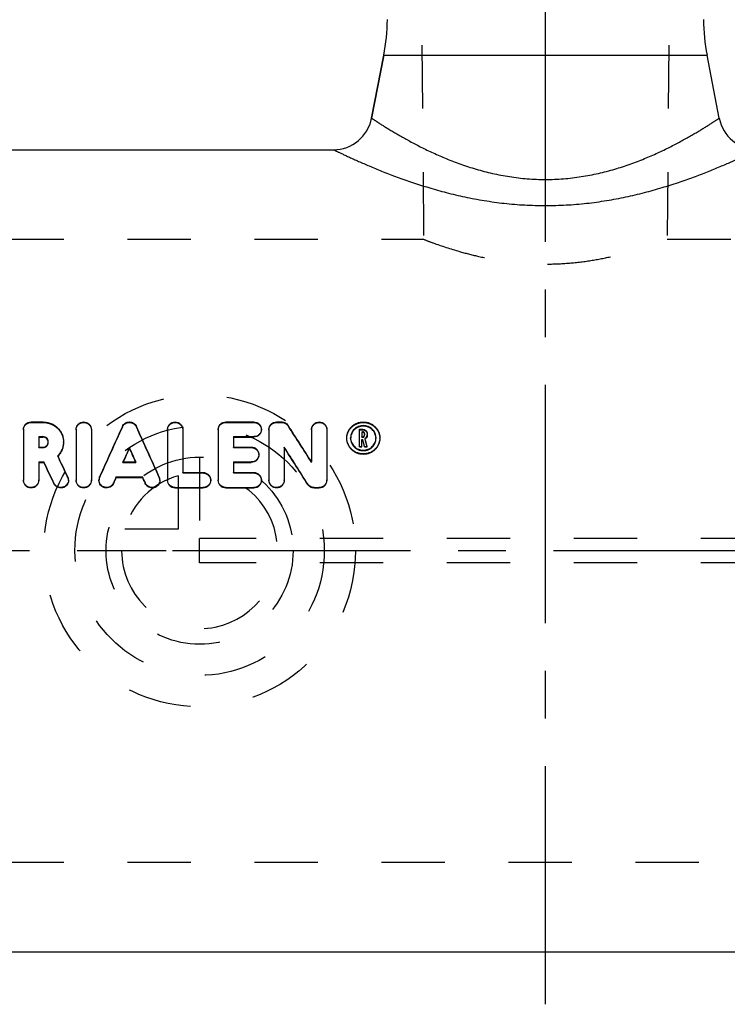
# Model space of a CAD drawing. Header units: millimetres. Extents: x 396 to 604, y 401 to 599.
# Tile 2 of 4: x 446 to 519, y 401 to 502. Entities that reach past the tile are written whole.
import ezdxf

# ---------------------------------------------------------------- set-up
doc = ezdxf.new("R2010")
doc.units = ezdxf.units.MM
doc.header["$LTSCALE"] = 65.185185
doc.linetypes.add('CENTER', pattern=[0.6, 0.375, -0.075, 0.075, -0.075])
doc.linetypes.add('HIDDEN', pattern=[0.2, 0.1, -0.1])
for name, color, linetype in [('ACHSEN_S', 7, 'CONTINUOUS'), ('KOERPER', 7, 'CONTINUOUS'), ('KONST.EL_MIT_GEO', 7, 'CONTINUOUS'), ('KURVEN', 7, 'CONTINUOUS')]:
    doc.layers.add(name, color=color, linetype=linetype)

msp = doc.modelspace()

# ---------------------------------------------------------------- linework, layer by layer
at = {"layer": 'ACHSEN_S', "color": 2, "linetype": 'CENTER'}
for p, q in [((500, 400.73), (500, 599.27)), ((603.5, 447.27), (396.5, 447.27))]:
    msp.add_line(p, q, dxfattribs=at)
at = {"layer": 'KOERPER', "color": 8, "linetype": 'HIDDEN'}
for p, q in [((487, 538.27), (487.5, 479.23)), ((513, 538.27), (512.5, 479.23)), ((404.94, 479.23), (487.5, 479.23)), ((512.5, 479.23), (595.06, 479.23)), ((404.94, 415.32), (595.06, 415.32))]:
    msp.add_line(p, q, dxfattribs=at)
at = {"layer": 'KOERPER', "color": 7, "linetype": 'Continuous'}
for p, q in [((482.16, 491.66), (483.41, 498.12)), ((517.84, 491.66), (516.59, 498.12)), ((426, 488.42), (478.23, 488.42)), ((426, 406.12), (574, 406.12))]:
    msp.add_line(p, q, dxfattribs=at)
at = {"layer": 'KONST.EL_MIT_GEO', "color": 8, "linetype": 'HIDDEN'}
for p, q in [((487, 538.27), (487.5, 479.23)), ((513, 538.27), (512.5, 479.23)), ((447.21, 460.44), (447.21, 460.48)), ((447.21, 460.44), (448.42, 460.44)), ((448.42, 460.44), (448.42, 460.48)), ((456.58, 459.99), (456.58, 460.03)), ((458.01, 459.99), (458.01, 460.03)), ((467.2, 460.44), (467.2, 460.48)), ((467.2, 460.44), (470.06, 460.44)), ((470.06, 460.44), (470.06, 460.48)), ((470.84, 459.68), (470.84, 459.73)), ((472.4, 460.44), (472.4, 460.48)), ((472.4, 460.44), (472.93, 460.44)), ((472.93, 460.44), (472.93, 460.48)), ((473.59, 460.08), (473.59, 460.13)), ((481.24, 459.68), (481.24, 459.73)), ((479.61, 458.8), (479.61, 458.85)), ((480, 458.8), (480, 458.85)), ((480.91, 459.68), (481.24, 459.68)), ((481.17, 458.91), (481.17, 458.96)), ((481.17, 458.91), (481.24, 458.91)), ((481.24, 458.91), (481.24, 458.96)), ((481.43, 459.1), (481.43, 459.15)), ((481.5, 458.74), (481.5, 458.79)), ((481.7, 459.1), (481.7, 459.15)), ((482.61, 458.8), (482.61, 458.85)), ((483, 458.8), (483, 458.85)), ((447.99, 457.86), (447.99, 457.9)), ((447.99, 457.86), (448.42, 457.86)), ((448.42, 457.86), (448.42, 457.9)), ((448.97, 458.39), (448.97, 458.44)), ((450.53, 458.39), (450.53, 458.44)), ((467.98, 457.86), (467.98, 457.9)), ((467.98, 457.86), (469.8, 457.86)), ((469.8, 457.86), (469.8, 457.9)), ((449.94, 456.97), (449.94, 457.01)), ((470.58, 457.1), (470.58, 457.14)), ((456.63, 456.33), (456.63, 456.38)), ((456.63, 456.33), (457.96, 456.33)), ((456.65, 456.38), (456.65, 456.37)), ((457.94, 456.38), (457.94, 456.37)), ((457.96, 456.33), (457.96, 456.38)), ((476, 456.34), (476, 456.38)), ((450.97, 454.81), (450.97, 454.85)), ((454.23, 454.79), (454.23, 454.84)), ((460.36, 454.79), (460.36, 454.84)), ((462.77, 455.25), (462.77, 455.3)), ((462.77, 455.25), (464.85, 455.25)), ((464.85, 455.25), (464.85, 455.3)), ((467.98, 455.25), (467.98, 455.3)), ((467.98, 455.25), (470.06, 455.25)), ((470.06, 455.25), (470.06, 455.3)), ((446.42, 454.48), (446.42, 454.53)), ((447.99, 454.48), (447.99, 454.53)), ((451.04, 454.48), (451.04, 454.53)), ((451.82, 454.48), (451.82, 454.53)), ((453.39, 454.48), (453.39, 454.53)), ((454.17, 454.48), (454.17, 454.53)), ((460.43, 454.48), (460.43, 454.53)), ((461.21, 454.48), (461.21, 454.53)), ((465.64, 454.48), (465.64, 454.53)), ((466.42, 454.48), (466.42, 454.53)), ((470.84, 454.48), (470.84, 454.53)), ((471.62, 454.48), (471.62, 454.53)), ((473.19, 454.48), (473.19, 454.53)), ((477.56, 454.48), (477.56, 454.53)), ((535.5, 448.52), (464.5, 448.52)), ((464.5, 446.02), (464.5, 448.52)), ((535.5, 446.02), (464.5, 446.02))]:
    msp.add_line(p, q, dxfattribs=at)
at = {"layer": 'KONST.EL_MIT_GEO', "color": 7, "linetype": 'Continuous'}
for p, q in [((483.41, 498.12), (482.16, 491.66)), ((483.41, 498.12), (516.59, 498.12)), ((446.42, 459.73), (446.42, 454.53)), ((447.21, 460.48), (448.42, 460.48)), ((451.82, 459.73), (451.82, 454.53)), ((453.39, 459.73), (453.39, 454.53)), ((461.21, 459.73), (461.21, 454.53)), ((462.77, 459.73), (462.77, 455.3)), ((466.42, 459.73), (466.42, 454.53)), ((467.2, 460.48), (470.06, 460.48)), ((471.62, 459.73), (471.62, 454.53)), ((472.4, 460.48), (472.93, 460.48)), ((476, 459.73), (476, 456.38)), ((477.56, 459.73), (477.56, 454.53)), ((480.91, 459.73), (481.24, 459.73)), ((480.91, 457.92), (480.91, 459.73)), ((447.99, 458.98), (447.99, 457.9)), ((447.99, 458.98), (448.42, 458.98)), ((447.99, 458.93), (448.42, 458.93)), ((448.42, 458.93), (448.42, 458.98)), ((467.98, 458.98), (470.06, 458.98)), ((467.98, 458.98), (467.98, 457.9)), ((467.98, 458.93), (470.06, 458.93)), ((470.06, 458.93), (470.06, 458.98)), ((479.61, 458.85), (479.61, 458.89)), ((480, 458.89), (480, 458.85)), ((481.17, 459.48), (481.24, 459.48)), ((481.17, 459.48), (481.17, 458.96)), ((481.17, 459.43), (481.24, 459.43)), ((481.17, 458.96), (481.24, 458.96)), ((481.24, 459.43), (481.24, 459.48)), ((481.43, 459.29), (481.43, 459.15)), ((481.7, 459.29), (481.7, 459.15)), ((482.61, 458.85), (482.61, 458.89)), ((483, 458.89), (483, 458.85)), ((447.99, 457.9), (448.42, 457.9)), ((457.3, 457.81), (457.3, 457.85)), ((467.98, 457.9), (469.8, 457.9)), ((473.19, 457.9), (473.19, 454.53)), ((480.91, 457.97), (481.17, 457.97)), ((480.91, 457.92), (481.17, 457.92)), ((481.17, 458.7), (481.26, 458.7)), ((481.17, 457.92), (481.17, 458.7)), ((481.17, 458.66), (481.26, 458.66)), ((481.26, 458.66), (481.26, 458.7)), ((481.42, 457.97), (481.69, 457.97)), ((481.42, 457.92), (481.42, 457.97)), ((481.42, 457.92), (481.69, 457.92)), ((481.69, 457.92), (481.69, 457.97)), ((447.99, 456.38), (447.99, 454.53)), ((447.99, 456.38), (448.52, 456.38)), ((447.99, 456.33), (448.52, 456.33)), ((448.52, 456.33), (448.52, 456.38)), ((456.63, 456.38), (457.96, 456.38)), ((467.98, 456.38), (469.8, 456.38)), ((467.98, 456.38), (467.98, 455.3)), ((467.98, 456.33), (469.8, 456.33)), ((469.8, 456.33), (469.8, 456.38)), ((455.95, 454.85), (458.65, 454.85)), ((455.95, 454.8), (455.95, 454.85)), ((455.95, 454.8), (458.65, 454.8)), ((458.65, 454.8), (458.65, 454.85)), ((462.77, 455.3), (464.85, 455.3)), ((467.98, 455.3), (470.06, 455.3)), ((449.55, 454.16), (449.55, 454.2)), ((455.66, 454.17), (455.66, 454.22)), ((458.93, 454.17), (458.93, 454.22)), ((461.99, 453.76), (464.85, 453.76)), ((461.99, 453.71), (461.99, 453.76)), ((461.99, 453.71), (464.85, 453.71)), ((464.85, 453.71), (464.85, 453.76)), ((467.2, 453.76), (470.06, 453.76)), ((467.2, 453.71), (467.2, 453.76)), ((467.2, 453.71), (470.06, 453.71)), ((470.06, 453.71), (470.06, 453.76)), ((475.6, 454.07), (475.6, 454.12)), ((476.26, 453.76), (476.78, 453.76)), ((476.26, 453.71), (476.26, 453.76)), ((476.26, 453.71), (476.78, 453.71)), ((476.78, 453.71), (476.78, 453.76))]:
    msp.add_line(p, q, dxfattribs=at)
for centre, radius, start, end in [((463.78, 501.94), 20, 349, 359.5), ((536.22, 501.94), 20, 180.5, 191), ((478.23, 492.42), 4, 270, 349), ((521.77, 492.42), 4, 191, 270), ((481.25, 459.15), 0.183, 351.5043, 359.9915), ((448.45, 458.44), 2.09, 315.9305, 316.2661), ((450.29, 454.53), 0.758, 0.0073, 25.3838), ((454.93, 454.53), 0.758, 155.8838, 179.9942), ((459.67, 454.53), 0.758, 0.0058, 24.1162), ((447.18, 454.53), 0.757, 180.0005, 181.9701), ((447.18, 454.53), 0.759, 181.9699, 183.9321), ((452.58, 454.53), 0.757, 180.0005, 181.9701), ((452.58, 454.53), 0.759, 181.9699, 183.9321), ((461.97, 454.53), 0.757, 180.0004, 181.9076), ((461.97, 454.53), 0.758, 181.9075, 183.8084), ((467.17, 454.53), 0.757, 180.0004, 181.9076), ((467.17, 454.53), 0.758, 181.9075, 183.8084), ((472.38, 454.53), 0.757, 180.0005, 181.9701), ((472.38, 454.53), 0.759, 181.9699, 183.9321)]:
    msp.add_arc(centre, radius, start, end, dxfattribs=at)
at = {"layer": 'KONST.EL_MIT_GEO', "color": 8, "linetype": 'HIDDEN'}
for centre, radius, start, end in [((481.22, 458.8), 1.22, 177.7804, 178.8504), ((481.22, 458.8), 1.22, 178.8504, 179.9999), ((481.25, 459.24), 0.183, 0.0081, 8.5079), ((481.25, 459.11), 0.455, 304.4841, 305.9253), ((481.39, 458.8), 1.22, 1.1496, 2.2196), ((481.39, 458.8), 1.22, 0.0001, 1.1496), ((448.45, 458.39), 0.52, 0.0005, 4.4489), ((448.45, 458.44), 2.09, 315.3361, 315.9305), ((450.29, 454.48), 0.758, 0.0073, 25.3845), ((454.93, 454.48), 0.758, 155.8832, 179.9942), ((459.67, 454.48), 0.758, 0.0058, 24.1168)]:
    msp.add_arc(centre, radius, start, end, dxfattribs=at)
at = {"layer": 'KONST.EL_MIT_GEO', "color": 7, "linetype": 'Continuous'}
for centre, major_axis, ratio, start_param, end_param in [((453.75, 447.27), (18.08, 41.44), 0.057861, 1.283118, 1.41252), ((460.84, 447.27), (-18.08, 41.44), 0.057861, -1.41252, -1.283118), ((477.67, 447.27), (-25.74, 41.41), 0.070652, -1.393091, -1.29933), ((482.64, 447.27), (-9.09, 41.45), 0.033092, -1.317172, -1.296648), ((455.46, 447.27), (18.08, 41.44), 0.057861, 1.337957, 1.374526), ((455.46, 447.27), (17.95, 41.14), 0.057861, 1.337218, 1.372883), ((459.14, 447.27), (-18.08, 41.44), 0.057861, -1.374526, -1.337957), ((459.14, 447.27), (-17.95, 41.14), 0.057861, -1.372883, -1.337218), ((475.83, 447.27), (-25.74, 41.41), 0.070652, -1.448738, -1.355414), ((475.83, 447.27), (-25.55, 41.11), 0.070652, -1.448673, -1.354666), ((482.38, 447.27), (-9.09, 41.45), 0.033092, -1.317172, -1.298692), ((482.38, 447.27), (-9.02, 41.15), 0.033092, -1.316412, -1.297796), ((451.49, 447.27), (-19.17, 41.43), 0.060135, -1.414715, -1.361431), ((449.76, 447.27), (-19.17, 41.43), 0.060135, -1.430646, -1.377095), ((449.76, 447.27), (-19.03, 41.13), 0.060135, -1.430567, -1.376625), ((455.46, 447.27), (18.08, 41.44), 0.057861, 1.412257, 1.427702), ((455.46, 447.27), (17.95, 41.14), 0.057861, 1.412063, 1.42762), ((459.14, 447.27), (-18.08, 41.44), 0.057861, -1.427702, -1.412257), ((459.14, 447.27), (-17.95, 41.14), 0.057861, -1.42762, -1.412063)]:
    msp.add_ellipse(centre, major_axis=major_axis, ratio=ratio, start_param=start_param, end_param=end_param, dxfattribs=at)
at = {"layer": 'KONST.EL_MIT_GEO', "color": 8, "linetype": 'HIDDEN'}
for centre, major_axis, ratio, start_param, end_param in [((453.75, 447.27), (17.95, 41.14), 0.057861, 1.281972, 1.412327), ((460.84, 447.27), (-17.95, 41.14), 0.057861, -1.412327, -1.281972), ((477.67, 447.27), (-25.55, 41.11), 0.070652, -1.392621, -1.298166), ((482.64, 447.27), (-9.02, 41.15), 0.033092, -1.316412, -1.295737), ((451.49, 447.27), (-19.03, 41.13), 0.060135, -1.414519, -1.360846), ((455.46, 447.27), (17.95, 41.14), 0.057861, 1.373081, 1.374055), ((459.14, 447.27), (-17.95, 41.14), 0.057861, -1.374055, -1.373081)]:
    msp.add_ellipse(centre, major_axis=major_axis, ratio=ratio, start_param=start_param, end_param=end_param, dxfattribs=at)
at = {"layer": 'KONST.EL_MIT_GEO', "color": 7, "linetype": 'Continuous'}
for points, knots in [([(482.16, 491.66), (482.16, 491.66), (482.16, 491.66), (482.16, 491.66), (482.16, 491.66), (482.17, 491.65), (482.18, 491.65), (482.19, 491.64), (482.21, 491.62), (482.24, 491.6), (482.29, 491.57), (482.35, 491.53), (482.42, 491.49), (482.5, 491.43), (482.59, 491.38), (482.73, 491.28), (482.93, 491.16), (483.2, 490.98), (483.51, 490.79), (483.85, 490.58), (484.24, 490.34), (484.65, 490.1), (485.27, 489.74), (486.13, 489.26), (487.25, 488.67), (488.5, 488.07), (489.85, 487.48), (491.33, 486.92), (492.9, 486.4), (494.57, 485.97), (496.33, 485.63), (498.15, 485.42), (500, 485.34), (501.85, 485.42), (503.67, 485.63), (505.43, 485.97), (507.1, 486.4), (508.67, 486.92), (510.15, 487.48), (511.5, 488.07), (512.75, 488.67), (513.87, 489.26), (514.73, 489.74), (515.35, 490.1), (515.76, 490.34), (516.15, 490.58), (516.49, 490.79), (516.8, 490.98), (517.07, 491.16), (517.27, 491.28), (517.41, 491.38), (517.5, 491.43), (517.58, 491.49), (517.65, 491.53), (517.71, 491.57), (517.76, 491.6), (517.79, 491.62), (517.81, 491.64), (517.82, 491.65), (517.83, 491.65), (517.84, 491.66), (517.84, 491.66), (517.84, 491.66), (517.84, 491.66), (517.84, 491.66)], [0, 0, 0, 0, 0.000042, 0.000095, 0.000168, 0.000378, 0.000673, 0.001051, 0.001512, 0.002685, 0.00419, 0.006025, 0.008185, 0.010667, 0.013468, 0.016583, 0.023735, 0.03208, 0.041573, 0.052166, 0.063807, 0.076448, 0.090039, 0.119881, 0.152978, 0.189011, 0.227697, 0.268784, 0.312023, 0.357142, 0.403811, 0.451607, 0.5, 0.548393, 0.596189, 0.642858, 0.687977, 0.731216, 0.772303, 0.810989, 0.847022, 0.880119, 0.909961, 0.923552, 0.936193, 0.947834, 0.958427, 0.96792, 0.976265, 0.983417, 0.986532, 0.989333, 0.991815, 0.993975, 0.99581, 0.997315, 0.998488, 0.998949, 0.999327, 0.999622, 0.999832, 0.999905, 0.999958, 1, 1, 1, 1]), ([(478.23, 488.42), (478.23, 488.42), (478.23, 488.42), (478.24, 488.42), (478.25, 488.42), (478.26, 488.41), (478.27, 488.4), (478.3, 488.39), (478.35, 488.37), (478.41, 488.34), (478.49, 488.3), (478.58, 488.26), (478.69, 488.21), (478.8, 488.15), (478.99, 488.06), (479.25, 487.94), (479.61, 487.77), (480.01, 487.59), (480.46, 487.38), (480.96, 487.16), (481.5, 486.93), (482.3, 486.59), (483.39, 486.14), (484.82, 485.59), (486.38, 485.05), (488.06, 484.51), (489.85, 484.01), (491.75, 483.56), (493.73, 483.19), (495.78, 482.9), (497.88, 482.73), (500, 482.67), (502.12, 482.73), (504.22, 482.9), (506.27, 483.19), (508.25, 483.56), (510.15, 484.01), (511.94, 484.51), (513.62, 485.05), (515.18, 485.59), (516.61, 486.14), (517.7, 486.59), (518.5, 486.93), (519.04, 487.16), (519.54, 487.38), (519.99, 487.59), (520.39, 487.77), (520.75, 487.94), (521.01, 488.06), (521.2, 488.15), (521.31, 488.21), (521.42, 488.26), (521.51, 488.3), (521.59, 488.34), (521.65, 488.37), (521.7, 488.39), (521.73, 488.4), (521.74, 488.41), (521.75, 488.42), (521.76, 488.42), (521.77, 488.42), (521.77, 488.42), (521.77, 488.42)], [0, 0, 0, 0, 0.000044, 0.000174, 0.000392, 0.000697, 0.001089, 0.001567, 0.002783, 0.004343, 0.006243, 0.00848, 0.011051, 0.01395, 0.017173, 0.024568, 0.033189, 0.042985, 0.053902, 0.065883, 0.078872, 0.092813, 0.123336, 0.157038, 0.193542, 0.232504, 0.273606, 0.31654, 0.360997, 0.406642, 0.45311, 0.5, 0.54689, 0.593358, 0.639003, 0.68346, 0.726394, 0.767496, 0.806458, 0.842962, 0.876664, 0.907187, 0.921128, 0.934117, 0.946098, 0.957015, 0.966811, 0.975432, 0.982827, 0.98605, 0.988949, 0.99152, 0.993757, 0.995657, 0.997217, 0.998433, 0.998911, 0.999303, 0.999608, 0.999826, 0.999956, 1, 1, 1, 1]), ([(446.42, 459.73), (446.42, 459.83), (446.46, 460.03), (446.64, 460.28), (446.9, 460.44), (447.1, 460.48), (447.21, 460.48)], [0, 0, 0, 0, 0.244637, 0.492144, 0.744314, 1, 1, 1, 1]), ([(448.42, 460.48), (448.56, 460.48), (448.84, 460.46), (449.24, 460.34), (449.6, 460.15), (449.93, 459.89), (450.19, 459.58), (450.39, 459.23), (450.51, 458.84), (450.53, 458.58), (450.53, 458.44)], [0, 0, 0, 0, 0.12769, 0.254889, 0.381215, 0.506479, 0.630707, 0.754124, 0.877085, 1, 1, 1, 1]), ([(451.82, 459.73), (451.82, 459.78), (451.83, 459.88), (451.88, 460.02), (451.95, 460.15), (452.08, 460.3), (452.3, 460.44), (452.61, 460.5), (452.91, 460.44), (453.13, 460.3), (453.26, 460.15), (453.33, 460.02), (453.38, 459.88), (453.39, 459.78), (453.39, 459.73)], [0, 0, 0, 0, 0.061242, 0.122642, 0.184409, 0.246701, 0.372474, 0.5, 0.627526, 0.753299, 0.815591, 0.877358, 0.938758, 1, 1, 1, 1]), ([(456.58, 460.03), (456.61, 460.1), (456.69, 460.23), (456.86, 460.37), (457.07, 460.46), (457.3, 460.49), (457.52, 460.46), (457.73, 460.37), (457.9, 460.23), (457.98, 460.1), (458.01, 460.03)], [0, 0, 0, 0, 0.122664, 0.247003, 0.372992, 0.5, 0.627008, 0.752997, 0.877336, 1, 1, 1, 1]), ([(461.21, 459.73), (461.21, 459.78), (461.22, 459.88), (461.26, 460.02), (461.34, 460.15), (461.47, 460.3), (461.68, 460.44), (461.99, 460.5), (462.3, 460.44), (462.51, 460.3), (462.64, 460.15), (462.72, 460.02), (462.76, 459.88), (462.77, 459.78), (462.77, 459.73)], [0, 0, 0, 0, 0.061242, 0.122642, 0.184409, 0.246701, 0.372474, 0.5, 0.627526, 0.753299, 0.815591, 0.877358, 0.938758, 1, 1, 1, 1]), ([(466.42, 459.73), (466.42, 459.83), (466.46, 460.03), (466.63, 460.28), (466.89, 460.44), (467.1, 460.48), (467.2, 460.48)], [0, 0, 0, 0, 0.244637, 0.492144, 0.744314, 1, 1, 1, 1]), ([(470.06, 460.48), (470.16, 460.48), (470.37, 460.44), (470.63, 460.28), (470.8, 460.03), (470.84, 459.83), (470.84, 459.73)], [0, 0, 0, 0, 0.255686, 0.507856, 0.755363, 1, 1, 1, 1]), ([(470.84, 459.73), (470.84, 459.63), (470.8, 459.44), (470.63, 459.18), (470.37, 459.02), (470.16, 458.98), (470.06, 458.98)], [0, 0, 0, 0, 0.244553, 0.492535, 0.744827, 1, 1, 1, 1]), ([(471.62, 459.73), (471.62, 459.83), (471.66, 460.03), (471.84, 460.28), (472.1, 460.44), (472.3, 460.48), (472.4, 460.48)], [0, 0, 0, 0, 0.244637, 0.492144, 0.744314, 1, 1, 1, 1]), ([(472.93, 460.48), (472.99, 460.48), (473.12, 460.47), (473.31, 460.4), (473.47, 460.28), (473.55, 460.18), (473.59, 460.13)], [0, 0, 0, 0, 0.253309, 0.505028, 0.754039, 1, 1, 1, 1]), ([(476, 459.73), (476, 459.78), (476.01, 459.88), (476.06, 460.02), (476.13, 460.15), (476.26, 460.3), (476.48, 460.44), (476.78, 460.5), (477.09, 460.44), (477.31, 460.3), (477.44, 460.15), (477.51, 460.02), (477.55, 459.88), (477.56, 459.78), (477.56, 459.73)], [0, 0, 0, 0, 0.061242, 0.122642, 0.184409, 0.246701, 0.372474, 0.5, 0.627526, 0.753299, 0.815591, 0.877358, 0.938758, 1, 1, 1, 1]), ([(479.61, 458.89), (479.61, 458.99), (479.64, 459.2), (479.74, 459.5), (479.9, 459.78), (480.11, 460.02), (480.37, 460.22), (480.76, 460.42), (481.31, 460.53), (481.85, 460.42), (482.24, 460.22), (482.5, 460.02), (482.71, 459.78), (482.87, 459.5), (482.97, 459.2), (483, 458.99), (483, 458.89)], [0, 0, 0, 0, 0.061398, 0.122879, 0.184643, 0.246853, 0.309602, 0.372887, 0.5, 0.627113, 0.690398, 0.753147, 0.815357, 0.877121, 0.938602, 1, 1, 1, 1]), ([(482.61, 458.89), (482.6, 458.97), (482.58, 459.13), (482.51, 459.36), (482.38, 459.57), (482.22, 459.76), (482.02, 459.91), (481.73, 460.06), (481.31, 460.14), (480.89, 460.06), (480.59, 459.91), (480.39, 459.76), (480.23, 459.57), (480.11, 459.36), (480.03, 459.13), (480.01, 458.97), (480, 458.89)], [0, 0, 0, 0, 0.061374, 0.122865, 0.18466, 0.246904, 0.309674, 0.372956, 0.5, 0.627044, 0.690326, 0.753096, 0.81534, 0.877135, 0.938626, 1, 1, 1, 1]), ([(482.61, 458.85), (482.6, 458.93), (482.58, 459.09), (482.5, 459.32), (482.38, 459.53), (482.22, 459.71), (482.02, 459.86), (481.72, 460.01), (481.31, 460.09), (480.89, 460.01), (480.59, 459.86), (480.4, 459.71), (480.23, 459.53), (480.11, 459.32), (480.03, 459.09), (480.01, 458.93), (480.01, 458.85)], [0, 0, 0, 0, 0.061362, 0.122846, 0.184639, 0.246886, 0.309659, 0.372944, 0.5, 0.627056, 0.690341, 0.753114, 0.815361, 0.877154, 0.938638, 1, 1, 1, 1]), ([(481.24, 459.73), (481.3, 459.73), (481.42, 459.71), (481.57, 459.61), (481.67, 459.46), (481.7, 459.35), (481.7, 459.29)], [0, 0, 0, 0, 0.255177, 0.507219, 0.754997, 1, 1, 1, 1]), ([(448.97, 458.44), (448.97, 458.51), (448.94, 458.65), (448.82, 458.83), (448.64, 458.95), (448.49, 458.98), (448.42, 458.98)], [0, 0, 0, 0, 0.245707, 0.493765, 0.745516, 1, 1, 1, 1]), ([(448.97, 458.43), (448.97, 458.5), (448.93, 458.63), (448.8, 458.8), (448.63, 458.9), (448.49, 458.93), (448.42, 458.93)], [0, 0, 0, 0, 0.245673, 0.493901, 0.745686, 1, 1, 1, 1]), ([(470.84, 459.68), (470.84, 459.59), (470.8, 459.39), (470.63, 459.14), (470.37, 458.97), (470.16, 458.93), (470.06, 458.93)], [0, 0, 0, 0, 0.244514, 0.492482, 0.74479, 1, 1, 1, 1]), ([(483, 458.85), (483, 458.74), (482.98, 458.53), (482.88, 458.22), (482.72, 457.93), (482.51, 457.68), (482.25, 457.47), (481.96, 457.32), (481.64, 457.23), (481.31, 457.19), (480.97, 457.23), (480.65, 457.32), (480.36, 457.47), (480.1, 457.68), (479.89, 457.93), (479.73, 458.22), (479.63, 458.53), (479.61, 458.74), (479.61, 458.85)], [0, 0, 0, 0, 0.061183, 0.122673, 0.184578, 0.246946, 0.309757, 0.372945, 0.436402, 0.5, 0.563598, 0.627055, 0.690243, 0.753054, 0.815422, 0.877327, 0.938817, 1, 1, 1, 1]), ([(483, 458.8), (483, 458.7), (482.98, 458.48), (482.88, 458.17), (482.72, 457.89), (482.51, 457.63), (482.25, 457.43), (481.96, 457.27), (481.64, 457.18), (481.31, 457.15), (480.97, 457.18), (480.65, 457.27), (480.36, 457.43), (480.1, 457.63), (479.89, 457.89), (479.73, 458.17), (479.63, 458.48), (479.61, 458.7), (479.61, 458.8)], [0, 0, 0, 0, 0.061173, 0.122656, 0.184559, 0.246926, 0.30974, 0.372932, 0.436395, 0.5, 0.563605, 0.627068, 0.69026, 0.753074, 0.815441, 0.877344, 0.938827, 1, 1, 1, 1]), ([(480, 458.85), (480, 458.77), (480.02, 458.6), (480.1, 458.37), (480.22, 458.15), (480.38, 457.95), (480.58, 457.79), (480.88, 457.64), (481.31, 457.55), (481.73, 457.64), (482.04, 457.79), (482.23, 457.95), (482.4, 458.15), (482.52, 458.37), (482.59, 458.6), (482.61, 458.77), (482.61, 458.85)], [0, 0, 0, 0, 0.061272, 0.122823, 0.184776, 0.247191, 0.310062, 0.373328, 0.5, 0.626672, 0.689938, 0.752809, 0.815224, 0.877177, 0.938728, 1, 1, 1, 1]), ([(481.43, 459.29), (481.43, 459.31), (481.42, 459.36), (481.38, 459.43), (481.32, 459.47), (481.26, 459.48), (481.24, 459.48)], [0, 0, 0, 0, 0.244987, 0.492843, 0.744906, 1, 1, 1, 1]), ([(481.43, 459.27), (481.43, 459.29), (481.41, 459.34), (481.37, 459.39), (481.31, 459.42), (481.26, 459.43), (481.24, 459.43)], [0, 0, 0, 0, 0.245052, 0.493282, 0.745352, 1, 1, 1, 1]), ([(481.24, 458.96), (481.26, 458.96), (481.31, 458.96), (481.37, 459), (481.41, 459.05), (481.43, 459.1), (481.43, 459.12)], [0, 0, 0, 0, 0.254365, 0.506368, 0.754756, 1, 1, 1, 1]), ([(481.7, 459.15), (481.7, 459.08), (481.66, 458.93), (481.56, 458.83), (481.5, 458.79)], [0, 0, 0, 0, 0.495879, 1, 1, 1, 1]), ([(481.7, 459.1), (481.7, 459.03), (481.66, 458.89), (481.57, 458.79), (481.51, 458.75)], [0, 0, 0, 0, 0.496005, 1, 1, 1, 1]), ([(448.42, 457.9), (448.49, 457.9), (448.64, 457.93), (448.82, 458.05), (448.94, 458.23), (448.97, 458.37), (448.97, 458.44)], [0, 0, 0, 0, 0.254163, 0.505987, 0.754344, 1, 1, 1, 1]), ([(450.53, 458.44), (450.53, 458.31), (450.51, 458.05), (450.39, 457.67), (450.2, 457.32), (450.04, 457.11), (449.94, 457.01)], [0, 0, 0, 0, 0.247849, 0.496941, 0.747622, 1, 1, 1, 1]), ([(450.53, 458.39), (450.53, 458.27), (450.51, 458.01), (450.4, 457.64), (450.22, 457.29), (450.06, 457.09), (449.97, 456.99)], [0, 0, 0, 0, 0.247889, 0.496995, 0.747659, 1, 1, 1, 1]), ([(469.8, 457.9), (469.9, 457.9), (470.11, 457.87), (470.37, 457.7), (470.54, 457.44), (470.58, 457.24), (470.58, 457.14)], [0, 0, 0, 0, 0.253554, 0.504898, 0.753323, 1, 1, 1, 1]), ([(470.58, 457.14), (470.58, 457.05), (470.54, 456.84), (470.37, 456.59), (470.11, 456.42), (469.9, 456.38), (469.8, 456.38)], [0, 0, 0, 0, 0.246615, 0.49541, 0.746843, 1, 1, 1, 1]), ([(470.58, 457.1), (470.58, 457), (470.54, 456.8), (470.37, 456.54), (470.11, 456.37), (469.9, 456.33), (469.8, 456.33)], [0, 0, 0, 0, 0.246598, 0.495387, 0.746828, 1, 1, 1, 1]), ([(464.85, 455.3), (464.96, 455.3), (465.16, 455.26), (465.42, 455.09), (465.59, 454.83), (465.64, 454.63), (465.64, 454.53)], [0, 0, 0, 0, 0.251942, 0.502654, 0.751773, 1, 1, 1, 1]), ([(470.06, 455.3), (470.16, 455.3), (470.37, 455.26), (470.63, 455.09), (470.8, 454.83), (470.84, 454.63), (470.84, 454.53)], [0, 0, 0, 0, 0.251942, 0.502654, 0.751773, 1, 1, 1, 1]), ([(447.99, 454.48), (447.99, 454.38), (447.95, 454.18), (447.77, 453.92), (447.51, 453.75), (447.21, 453.69), (446.9, 453.75), (446.64, 453.92), (446.47, 454.18), (446.42, 454.38), (446.42, 454.48)], [0, 0, 0, 0, 0.12409, 0.248786, 0.374174, 0.5, 0.625826, 0.751214, 0.87591, 1, 1, 1, 1]), ([(447.99, 454.53), (447.99, 454.43), (447.95, 454.23), (447.78, 453.98), (447.53, 453.81), (447.23, 453.74), (446.93, 453.79), (446.67, 453.94), (446.49, 454.18), (446.43, 454.38), (446.43, 454.48)], [0, 0, 0, 0, 0.124064, 0.248713, 0.374043, 0.499826, 0.625648, 0.751082, 0.875855, 1, 1, 1, 1]), ([(451.04, 454.53), (451.04, 454.44), (451.01, 454.27), (450.88, 454.04), (450.72, 453.89), (450.56, 453.81), (450.39, 453.76), (450.17, 453.75), (449.95, 453.81), (449.8, 453.9), (449.67, 454.02), (449.59, 454.13), (449.55, 454.2)], [0, 0, 0, 0, 0.123814, 0.248114, 0.373024, 0.435901, 0.498872, 0.6245, 0.750005, 0.812833, 0.875524, 1, 1, 1, 1]), ([(451.04, 454.48), (451.04, 454.4), (451.01, 454.22), (450.88, 453.99), (450.72, 453.84), (450.56, 453.77), (450.39, 453.71), (450.17, 453.7), (449.95, 453.77), (449.8, 453.86), (449.67, 453.97), (449.59, 454.08), (449.55, 454.16)], [0, 0, 0, 0, 0.123812, 0.248112, 0.373022, 0.435899, 0.498871, 0.6245, 0.750005, 0.812833, 0.875525, 1, 1, 1, 1]), ([(453.39, 454.48), (453.39, 454.38), (453.35, 454.18), (453.17, 453.92), (452.91, 453.75), (452.61, 453.69), (452.3, 453.75), (452.04, 453.92), (451.87, 454.18), (451.82, 454.38), (451.82, 454.48)], [0, 0, 0, 0, 0.12409, 0.248786, 0.374174, 0.5, 0.625826, 0.751214, 0.87591, 1, 1, 1, 1]), ([(453.39, 454.53), (453.39, 454.43), (453.35, 454.23), (453.18, 453.98), (452.93, 453.81), (452.63, 453.74), (452.33, 453.79), (452.07, 453.94), (451.89, 454.18), (451.83, 454.38), (451.83, 454.48)], [0, 0, 0, 0, 0.124064, 0.248713, 0.374043, 0.499826, 0.625648, 0.751082, 0.875855, 1, 1, 1, 1]), ([(455.66, 454.22), (455.63, 454.14), (455.55, 454.03), (455.42, 453.91), (455.27, 453.82), (455.06, 453.75), (454.83, 453.76), (454.66, 453.81), (454.5, 453.89), (454.33, 454.03), (454.2, 454.27), (454.17, 454.44), (454.17, 454.53)], [0, 0, 0, 0, 0.124442, 0.187123, 0.249944, 0.37544, 0.501074, 0.564055, 0.626944, 0.75187, 0.876181, 1, 1, 1, 1]), ([(455.66, 454.17), (455.63, 454.09), (455.55, 453.98), (455.42, 453.86), (455.27, 453.77), (455.06, 453.7), (454.83, 453.71), (454.66, 453.76), (454.5, 453.84), (454.33, 453.99), (454.2, 454.22), (454.17, 454.4), (454.17, 454.48)], [0, 0, 0, 0, 0.124442, 0.187123, 0.249944, 0.375441, 0.501075, 0.564057, 0.626946, 0.751872, 0.876182, 1, 1, 1, 1]), ([(460.43, 454.53), (460.43, 454.44), (460.4, 454.27), (460.26, 454.03), (460.09, 453.89), (459.94, 453.81), (459.77, 453.76), (459.54, 453.75), (459.33, 453.82), (459.17, 453.91), (459.04, 454.03), (458.97, 454.14), (458.93, 454.22)], [0, 0, 0, 0, 0.123819, 0.24813, 0.373056, 0.435945, 0.498926, 0.62456, 0.750056, 0.812877, 0.875558, 1, 1, 1, 1]), ([(460.43, 454.48), (460.43, 454.4), (460.4, 454.22), (460.26, 453.99), (460.09, 453.84), (459.94, 453.76), (459.77, 453.71), (459.54, 453.7), (459.33, 453.77), (459.17, 453.86), (459.04, 453.98), (458.97, 454.09), (458.93, 454.17)], [0, 0, 0, 0, 0.123818, 0.248128, 0.373054, 0.435943, 0.498925, 0.624559, 0.750056, 0.812877, 0.875558, 1, 1, 1, 1]), ([(461.99, 453.76), (461.89, 453.76), (461.7, 453.8), (461.44, 453.95), (461.27, 454.19), (461.22, 454.38), (461.21, 454.48)], [0, 0, 0, 0, 0.251567, 0.502323, 0.751771, 1, 1, 1, 1]), ([(461.99, 453.71), (461.89, 453.71), (461.68, 453.75), (461.42, 453.92), (461.25, 454.18), (461.21, 454.38), (461.21, 454.48)], [0, 0, 0, 0, 0.251653, 0.502428, 0.751819, 1, 1, 1, 1]), ([(465.64, 454.53), (465.64, 454.43), (465.59, 454.23), (465.42, 453.97), (465.16, 453.8), (464.96, 453.76), (464.85, 453.76)], [0, 0, 0, 0, 0.248183, 0.497575, 0.748349, 1, 1, 1, 1]), ([(465.64, 454.48), (465.64, 454.38), (465.59, 454.18), (465.42, 453.92), (465.16, 453.75), (464.96, 453.71), (464.85, 453.71)], [0, 0, 0, 0, 0.248181, 0.497572, 0.748347, 1, 1, 1, 1]), ([(467.2, 453.76), (467.1, 453.76), (466.9, 453.8), (466.65, 453.95), (466.47, 454.19), (466.42, 454.38), (466.42, 454.48)], [0, 0, 0, 0, 0.251567, 0.502323, 0.751771, 1, 1, 1, 1]), ([(467.2, 453.71), (467.1, 453.71), (466.89, 453.75), (466.63, 453.92), (466.46, 454.18), (466.42, 454.38), (466.42, 454.48)], [0, 0, 0, 0, 0.251653, 0.502428, 0.751819, 1, 1, 1, 1]), ([(470.84, 454.53), (470.84, 454.43), (470.8, 454.23), (470.63, 453.97), (470.37, 453.8), (470.16, 453.76), (470.06, 453.76)], [0, 0, 0, 0, 0.248183, 0.497575, 0.748349, 1, 1, 1, 1]), ([(470.84, 454.48), (470.84, 454.38), (470.8, 454.18), (470.63, 453.92), (470.37, 453.75), (470.16, 453.71), (470.06, 453.71)], [0, 0, 0, 0, 0.248181, 0.497572, 0.748347, 1, 1, 1, 1]), ([(473.19, 454.48), (473.19, 454.38), (473.15, 454.18), (472.97, 453.92), (472.71, 453.75), (472.4, 453.69), (472.1, 453.75), (471.84, 453.92), (471.66, 454.18), (471.62, 454.38), (471.62, 454.48)], [0, 0, 0, 0, 0.12409, 0.248786, 0.374174, 0.5, 0.625826, 0.751214, 0.87591, 1, 1, 1, 1]), ([(473.19, 454.53), (473.19, 454.43), (473.15, 454.23), (472.98, 453.98), (472.73, 453.81), (472.43, 453.74), (472.13, 453.79), (471.87, 453.94), (471.69, 454.18), (471.63, 454.38), (471.63, 454.48)], [0, 0, 0, 0, 0.124064, 0.248713, 0.374043, 0.499826, 0.625648, 0.751082, 0.875855, 1, 1, 1, 1]), ([(476.26, 453.76), (476.2, 453.76), (476.06, 453.78), (475.88, 453.85), (475.72, 453.96), (475.63, 454.07), (475.6, 454.12)], [0, 0, 0, 0, 0.250856, 0.501332, 0.751111, 1, 1, 1, 1]), ([(476.26, 453.71), (476.2, 453.71), (476.06, 453.73), (475.88, 453.8), (475.72, 453.92), (475.63, 454.02), (475.6, 454.07)], [0, 0, 0, 0, 0.250857, 0.501333, 0.751112, 1, 1, 1, 1]), ([(477.56, 454.53), (477.56, 454.43), (477.52, 454.23), (477.35, 453.97), (477.09, 453.8), (476.88, 453.76), (476.78, 453.76)], [0, 0, 0, 0, 0.248184, 0.497575, 0.748349, 1, 1, 1, 1]), ([(477.56, 454.48), (477.56, 454.38), (477.52, 454.18), (477.35, 453.92), (477.09, 453.75), (476.88, 453.71), (476.78, 453.71)], [0, 0, 0, 0, 0.248181, 0.497572, 0.748347, 1, 1, 1, 1])]:
    msp.add_open_spline(points, degree=3, knots=knots, dxfattribs=at)
at = {"layer": 'KONST.EL_MIT_GEO', "color": 8, "linetype": 'HIDDEN'}
for points, knots in [([(487.5, 479.23), (487.82, 479.1), (489.03, 478.64), (490.87, 478.04), (493.12, 477.46), (495.25, 477.04), (497.57, 476.75), (500, 476.65), (502.43, 476.75), (504.75, 477.04), (506.88, 477.46), (509.13, 478.04), (510.97, 478.64), (512.18, 479.1), (512.5, 479.23)], [0, 0, 0, 0, 0.040217, 0.150972, 0.226495, 0.311829, 0.404089, 0.5, 0.595911, 0.688171, 0.773505, 0.849028, 0.959783, 1, 1, 1, 1]), ([(446.42, 459.68), (446.42, 459.78), (446.46, 459.98), (446.64, 460.23), (446.9, 460.4), (447.1, 460.44), (447.21, 460.44)], [0, 0, 0, 0, 0.244599, 0.492086, 0.744272, 1, 1, 1, 1]), ([(448.42, 460.44), (448.56, 460.44), (448.84, 460.41), (449.24, 460.29), (449.6, 460.1), (449.93, 459.85), (450.19, 459.54), (450.39, 459.18), (450.51, 458.8), (450.53, 458.53), (450.53, 458.39)], [0, 0, 0, 0, 0.127709, 0.254923, 0.381257, 0.506521, 0.630743, 0.754149, 0.877096, 1, 1, 1, 1]), ([(451.82, 459.68), (451.82, 459.73), (451.83, 459.83), (451.88, 459.97), (451.95, 460.1), (452.08, 460.26), (452.3, 460.4), (452.61, 460.46), (452.91, 460.4), (453.13, 460.26), (453.26, 460.1), (453.33, 459.97), (453.38, 459.83), (453.39, 459.73), (453.39, 459.68)], [0, 0, 0, 0, 0.061232, 0.122623, 0.184383, 0.246673, 0.372453, 0.5, 0.627547, 0.753327, 0.815617, 0.877377, 0.938768, 1, 1, 1, 1]), ([(456.58, 459.99), (456.61, 460.05), (456.69, 460.18), (456.86, 460.32), (457.07, 460.42), (457.3, 460.45), (457.52, 460.42), (457.73, 460.32), (457.9, 460.18), (457.98, 460.05), (458.01, 459.99)], [0, 0, 0, 0, 0.122647, 0.246981, 0.372977, 0.5, 0.627023, 0.753019, 0.877353, 1, 1, 1, 1]), ([(461.21, 459.68), (461.21, 459.73), (461.22, 459.83), (461.26, 459.97), (461.34, 460.1), (461.47, 460.26), (461.68, 460.4), (461.99, 460.46), (462.3, 460.4), (462.51, 460.26), (462.64, 460.1), (462.72, 459.97), (462.76, 459.83), (462.77, 459.73), (462.77, 459.68)], [0, 0, 0, 0, 0.061232, 0.122623, 0.184383, 0.246673, 0.372453, 0.5, 0.627547, 0.753327, 0.815617, 0.877377, 0.938768, 1, 1, 1, 1]), ([(466.42, 459.68), (466.42, 459.78), (466.46, 459.98), (466.63, 460.23), (466.89, 460.4), (467.1, 460.44), (467.2, 460.44)], [0, 0, 0, 0, 0.244599, 0.492086, 0.744272, 1, 1, 1, 1]), ([(470.06, 460.44), (470.16, 460.44), (470.37, 460.4), (470.63, 460.23), (470.8, 459.98), (470.84, 459.78), (470.84, 459.68)], [0, 0, 0, 0, 0.255728, 0.507914, 0.755401, 1, 1, 1, 1]), ([(471.62, 459.68), (471.62, 459.78), (471.66, 459.98), (471.84, 460.23), (472.1, 460.4), (472.3, 460.44), (472.4, 460.44)], [0, 0, 0, 0, 0.244599, 0.492086, 0.744272, 1, 1, 1, 1]), ([(472.93, 460.44), (472.99, 460.44), (473.12, 460.42), (473.31, 460.35), (473.47, 460.24), (473.55, 460.14), (473.59, 460.08)], [0, 0, 0, 0, 0.253334, 0.505066, 0.754069, 1, 1, 1, 1]), ([(476, 459.68), (476, 459.73), (476.01, 459.83), (476.06, 459.97), (476.13, 460.1), (476.26, 460.26), (476.48, 460.4), (476.78, 460.46), (477.09, 460.4), (477.31, 460.26), (477.44, 460.1), (477.51, 459.97), (477.55, 459.83), (477.56, 459.73), (477.56, 459.68)], [0, 0, 0, 0, 0.061232, 0.122623, 0.184383, 0.246673, 0.372453, 0.5, 0.627547, 0.753327, 0.815617, 0.877377, 0.938768, 1, 1, 1, 1]), ([(479.61, 458.8), (479.61, 458.91), (479.63, 459.12), (479.73, 459.43), (479.89, 459.72), (480.1, 459.96), (480.36, 460.17), (480.75, 460.37), (481.31, 460.48), (481.86, 460.37), (482.26, 460.17), (482.51, 459.96), (482.72, 459.72), (482.88, 459.43), (482.98, 459.12), (483, 458.91), (483, 458.8)], [0, 0, 0, 0, 0.061413, 0.122888, 0.184635, 0.246827, 0.309567, 0.372857, 0.5, 0.627143, 0.690433, 0.753173, 0.815365, 0.877112, 0.938587, 1, 1, 1, 1]), ([(480, 458.8), (480, 458.72), (480.02, 458.56), (480.1, 458.32), (480.22, 458.1), (480.38, 457.91), (480.58, 457.75), (480.88, 457.59), (481.31, 457.51), (481.73, 457.59), (482.04, 457.75), (482.23, 457.91), (482.4, 458.1), (482.52, 458.32), (482.59, 458.56), (482.61, 458.72), (482.61, 458.8)], [0, 0, 0, 0, 0.061262, 0.122807, 0.184756, 0.24717, 0.310044, 0.373314, 0.5, 0.626686, 0.689956, 0.75283, 0.815244, 0.877193, 0.938738, 1, 1, 1, 1]), ([(481.24, 459.68), (481.3, 459.68), (481.42, 459.66), (481.57, 459.56), (481.67, 459.42), (481.7, 459.3), (481.7, 459.24)], [0, 0, 0, 0, 0.255213, 0.507269, 0.755032, 1, 1, 1, 1]), ([(481.24, 458.91), (481.26, 458.91), (481.32, 458.92), (481.38, 458.96), (481.42, 459.02), (481.43, 459.07), (481.43, 459.1)], [0, 0, 0, 0, 0.254878, 0.506933, 0.754942, 1, 1, 1, 1]), ([(448.42, 457.86), (448.49, 457.86), (448.64, 457.89), (448.82, 458), (448.94, 458.18), (448.97, 458.32), (448.97, 458.39)], [0, 0, 0, 0, 0.254188, 0.506024, 0.754371, 1, 1, 1, 1]), ([(469.8, 457.86), (469.9, 457.86), (470.11, 457.82), (470.37, 457.65), (470.54, 457.4), (470.58, 457.2), (470.58, 457.1)], [0, 0, 0, 0, 0.253573, 0.504924, 0.75334, 1, 1, 1, 1]), ([(464.85, 455.25), (464.96, 455.25), (465.16, 455.21), (465.42, 455.04), (465.59, 454.79), (465.64, 454.58), (465.64, 454.48)], [0, 0, 0, 0, 0.251946, 0.502659, 0.751775, 1, 1, 1, 1]), ([(470.06, 455.25), (470.16, 455.25), (470.37, 455.21), (470.63, 455.04), (470.8, 454.79), (470.84, 454.58), (470.84, 454.48)], [0, 0, 0, 0, 0.251946, 0.502659, 0.751775, 1, 1, 1, 1])]:
    msp.add_open_spline(points, degree=3, knots=knots, dxfattribs=at)
at = {"layer": 'KURVEN', "color": 8, "linetype": 'HIDDEN'}
for p, q in [((464.5, 456.88), (464.5, 447.27)), ((462.3, 454.97), (462.3, 449.48)), ((462.3, 449.48), (456.81, 449.48)), ((474.1, 447.27), (456.5, 447.27))]:
    msp.add_line(p, q, dxfattribs=at)
for radius in [16, 12.8, 9.6]:
    msp.add_circle((464.5, 447.27), radius, dxfattribs=at)
for start, end in [(180, 90), (105.962, 164.038)]:
    msp.add_arc((464.5, 447.27), 8, start, end, dxfattribs=at)

doc.saveas('drawing.dxf')
